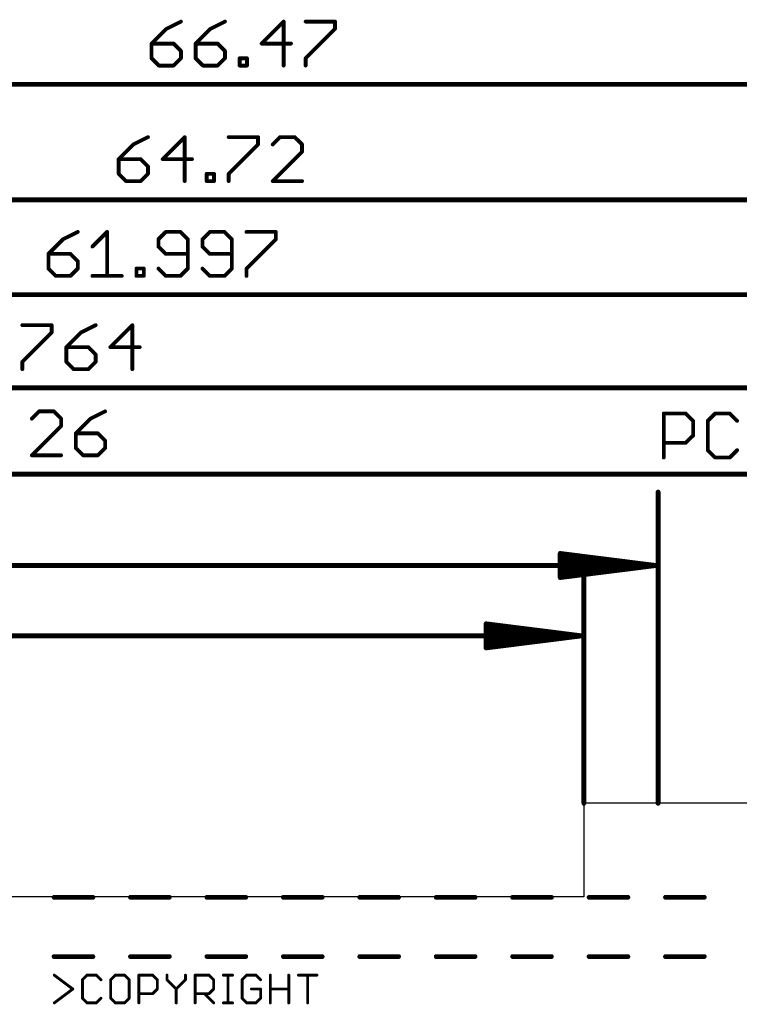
# Model space of a CAD drawing. Extents: x 85.1 to 160.2, y -5 to 84.1.
# Tile 4 of 5: x 117.7 to 136.8, y 55.2 to 81.3. Entities that reach past the tile are written whole.
import ezdxf

# ---------------------------------------------------------------- set-up
doc = ezdxf.new("R2010")
doc.units = 0
for name, color, linetype in [('20', 7, 'CONTINUOUS'), ('25', 253, 'CONTINUOUS'), ('48', 253, 'CONTINUOUS')]:
    doc.layers.add(name, color=color, linetype=linetype)

msp = doc.modelspace()

# ---------------------------------------------------------------- linework, layer by layer
at = {"layer": '20'}
for p, q in [((155.64, 60.5), (132.67, 60.5)), ((132.67, 60.5), (132.67, 58.017)), ((132.67, 58.017), (99.67, 58.017))]:
    msp.add_line(p, q, dxfattribs=at)
at = {"layer": '25', "const_width": 0.0381}
for points in [[(118.6108, 55.9466, 1), (118.5879, 55.9161)], [(119.3668, 55.8085, 1), (119.3287, 55.8085)], [(119.3343, 55.8219, 1), (119.3612, 55.795)], [(119.4706, 55.9504, 1), (119.4706, 55.9123)], [(119.4841, 55.9179, 1), (119.4572, 55.9448)], [(119.7298, 55.9448, 1), (119.7029, 55.9179)], [(119.7164, 55.9123, 1), (119.7164, 55.9504)], [(119.8258, 55.795, 1), (119.8527, 55.8219)], [(120.1152, 55.8085, 1), (120.0771, 55.8085)], [(120.0827, 55.8219, 1), (120.1097, 55.795)], [(120.2191, 55.9504, 1), (120.2191, 55.9123)], [(120.2325, 55.9179, 1), (120.2056, 55.9448)], [(120.4783, 55.9448, 1), (120.4513, 55.9179)], [(120.4648, 55.9123, 1), (120.4648, 55.9504)], [(120.6067, 55.8085, 1), (120.5686, 55.8085)], [(120.5742, 55.795, 1), (120.6011, 55.8219)], [(120.8446, 55.9504, 1), (120.8446, 55.9123)], [(120.8636, 55.9313, 1), (120.8255, 55.9313)], [(121.2267, 55.9448, 1), (121.1997, 55.9179)], [(121.2132, 55.9123, 1), (121.2132, 55.9504)], [(121.3551, 55.8085, 1), (121.317, 55.8085)], [(121.3226, 55.795, 1), (121.3496, 55.8219)], [(121.6065, 55.8219, 1), (121.5795, 55.795)], [(121.6121, 55.9313, 1), (121.574, 55.9313)], [(121.574, 55.8085, 1), (121.6121, 55.8085)], [(122.1035, 55.9313, 1), (122.0654, 55.9313)], [(122.0654, 55.8085, 1), (122.1035, 55.8085)], [(122.098, 55.795, 1), (122.071, 55.8219)], [(122.3414, 55.9504, 1), (122.3414, 55.9123)], [(122.3605, 55.9313, 1), (122.3224, 55.9313)], [(122.7235, 55.9448, 1), (122.6966, 55.9179)], [(122.71, 55.9123, 1), (122.71, 55.9504)], [(122.852, 55.8085, 1), (122.8139, 55.8085)], [(122.8194, 55.795, 1), (122.8464, 55.8219)], [(123.0898, 55.9504, 1), (123.0898, 55.9123)], [(123.2318, 55.9313, 1), (123.1937, 55.9313)], [(123.3356, 55.9123, 1), (123.3356, 55.9504)], [(123.6078, 55.8085, 1), (123.5697, 55.8085)], [(123.5753, 55.8219, 1), (123.6023, 55.795)], [(123.7117, 55.9504, 1), (123.7117, 55.9123)], [(123.7251, 55.9179, 1), (123.6982, 55.9448)], [(123.9709, 55.9448, 1), (123.9439, 55.9179)], [(123.9574, 55.9123, 1), (123.9574, 55.9504)], [(124.0668, 55.795, 1), (124.0937, 55.8219)], [(124.3563, 55.9313, 1), (124.3182, 55.9313)], [(124.8477, 55.9313, 1), (124.8096, 55.9313)], [(125.0856, 55.9504, 1), (125.0856, 55.9123)], [(125.3504, 55.9313, 1), (125.3123, 55.9313)], [(125.5771, 55.9123, 1), (125.5771, 55.9504)], [(119.1023, 55.5475, 1), (119.0794, 55.578)], [(119.0794, 55.5475, 1), (119.1023, 55.578)], [(121.317, 55.5627, 1), (121.3551, 55.5627)], [(121.3496, 55.5492, 1), (121.3226, 55.5762)], [(121.8253, 55.5762, 1), (121.8522, 55.5492)], [(121.8578, 55.5627, 1), (121.8197, 55.5627)], [(121.8253, 55.5492, 1), (121.8522, 55.5762)], [(122.8139, 55.5627, 1), (122.852, 55.5627)], [(122.8464, 55.5492, 1), (122.8194, 55.5762)], [(123.8345, 55.5818, 1), (123.8345, 55.5437)], [(124.0993, 55.5627, 1), (124.0612, 55.5627)], [(124.0803, 55.5437, 1), (124.0803, 55.5818)], [(124.3372, 55.5818, 1), (124.3372, 55.5437)], [(124.8287, 55.5437, 1), (124.8287, 55.5818)], [(118.5879, 55.2093, 1), (118.6108, 55.1789)], [(119.3612, 55.3304, 1), (119.3343, 55.3035)], [(119.3287, 55.317, 1), (119.3668, 55.317)], [(119.4706, 55.2132, 1), (119.4706, 55.1751)], [(119.4572, 55.1806, 1), (119.4841, 55.2076)], [(119.7029, 55.2076, 1), (119.7298, 55.1806)], [(119.7164, 55.1751, 1), (119.7164, 55.2132)], [(119.8527, 55.3035, 1), (119.8258, 55.3304)], [(120.1097, 55.3304, 1), (120.0827, 55.3035)], [(120.0771, 55.317, 1), (120.1152, 55.317)], [(120.2191, 55.2132, 1), (120.2191, 55.1751)], [(120.2056, 55.1806, 1), (120.2325, 55.2076)], [(120.4513, 55.2076, 1), (120.4783, 55.1806)], [(120.4648, 55.1751, 1), (120.4648, 55.2132)], [(120.5686, 55.317, 1), (120.6067, 55.317)], [(120.6011, 55.3035, 1), (120.5742, 55.3304)], [(120.8446, 55.4589, 1), (120.8446, 55.4208)], [(121.1997, 55.4533, 1), (121.2267, 55.4264)], [(121.2132, 55.4208, 1), (121.2132, 55.4589)], [(122.3414, 55.4589, 1), (122.3414, 55.4208)], [(122.6006, 55.4533, 1), (122.5737, 55.4264)], [(122.6966, 55.4533, 1), (122.7235, 55.4264)], [(122.71, 55.4208, 1), (122.71, 55.4589)], [(122.8194, 55.1806, 1), (122.8464, 55.2076)], [(123.0898, 55.2132, 1), (123.0898, 55.1751)], [(123.3356, 55.1751, 1), (123.3356, 55.2132)], [(123.6023, 55.3304, 1), (123.5753, 55.3035)], [(123.5697, 55.317, 1), (123.6078, 55.317)], [(123.7117, 55.2132, 1), (123.7117, 55.1751)], [(123.6982, 55.1806, 1), (123.7251, 55.2076)], [(123.9439, 55.2076, 1), (123.9709, 55.1806)], [(123.9574, 55.1751, 1), (123.9574, 55.2132)], [(124.0612, 55.317, 1), (124.0993, 55.317)], [(124.0937, 55.3035, 1), (124.0668, 55.3304)], [(120.8255, 55.1941, 1), (120.8636, 55.1941)], [(121.8197, 55.1941, 1), (121.8578, 55.1941)], [(122.3224, 55.1941, 1), (122.3605, 55.1941)], [(123.1937, 55.1941, 1), (123.2318, 55.1941)], [(124.3182, 55.1941, 1), (124.3563, 55.1941)], [(124.8096, 55.1941, 1), (124.8477, 55.1941)], [(125.3123, 55.1941, 1), (125.3504, 55.1941)]]:
    msp.add_lwpolyline(points, format="xyb", dxfattribs=at)
at = {"layer": '25', "const_width": 0.0762}
for points in [[(118.5994, 55.9313), (119.0908, 55.5627)], [(119.4706, 55.9313), (119.3478, 55.8085)], [(119.3478, 55.8085), (119.3478, 55.317)], [(119.7164, 55.9313), (119.4706, 55.9313)], [(119.8393, 55.8085), (119.7164, 55.9313)], [(120.2191, 55.9313), (120.0962, 55.8085)], [(120.0962, 55.8085), (120.0962, 55.317)], [(120.4648, 55.9313), (120.2191, 55.9313)], [(120.5877, 55.8085), (120.4648, 55.9313)], [(120.5877, 55.317), (120.5877, 55.8085)], [(120.8446, 55.1941), (120.8446, 55.9313)], [(120.8446, 55.9313), (121.2132, 55.9313)], [(121.2132, 55.9313), (121.3361, 55.8085)], [(121.3361, 55.8085), (121.3361, 55.5627)], [(121.593, 55.9313), (121.593, 55.8085)], [(121.593, 55.8085), (121.8388, 55.5627)], [(121.8388, 55.5627), (122.0845, 55.8085)], [(122.0845, 55.8085), (122.0845, 55.9313)], [(122.3414, 55.1941), (122.3414, 55.9313)], [(122.3414, 55.9313), (122.71, 55.9313)], [(122.71, 55.9313), (122.8329, 55.8085)], [(122.8329, 55.8085), (122.8329, 55.5627)], [(123.0898, 55.9313), (123.3356, 55.9313)], [(123.2127, 55.1941), (123.2127, 55.9313)], [(123.7117, 55.9313), (123.5888, 55.8085)], [(123.5888, 55.8085), (123.5888, 55.317)], [(123.9574, 55.9313), (123.7117, 55.9313)], [(124.0803, 55.8085), (123.9574, 55.9313)], [(124.3372, 55.1941), (124.3372, 55.9313)], [(124.8287, 55.9313), (124.8287, 55.1941)], [(125.0856, 55.9313), (125.5771, 55.9313)], [(125.3314, 55.1941), (125.3314, 55.9313)], [(119.0908, 55.5627), (118.5994, 55.1941)], [(121.3361, 55.5627), (121.2132, 55.4398)], [(121.8388, 55.5627), (121.8388, 55.1941)], [(122.8329, 55.5627), (122.71, 55.4398)], [(124.0803, 55.5627), (123.8345, 55.5627)], [(124.0803, 55.317), (124.0803, 55.5627)], [(124.3372, 55.5627), (124.8287, 55.5627)], [(119.3478, 55.317), (119.4706, 55.1941)], [(119.4706, 55.1941), (119.7164, 55.1941)], [(119.7164, 55.1941), (119.8393, 55.317)], [(120.0962, 55.317), (120.2191, 55.1941)], [(120.2191, 55.1941), (120.4648, 55.1941)], [(120.4648, 55.1941), (120.5877, 55.317)], [(121.2132, 55.4398), (120.8446, 55.4398)], [(122.71, 55.4398), (122.3414, 55.4398)], [(122.5872, 55.4398), (122.8329, 55.1941)], [(123.0898, 55.1941), (123.3356, 55.1941)], [(123.5888, 55.317), (123.7117, 55.1941)], [(123.7117, 55.1941), (123.9574, 55.1941)], [(123.9574, 55.1941), (124.0803, 55.317)]]:
    msp.add_lwpolyline(points, dxfattribs=at)
at = {"layer": '48'}
for points, const_width in [([(121.9638, 81.2777), (121.574, 81.0828)], 0.1016), ([(123.1332, 81.2777), (122.7434, 81.0828)], 0.1016), ([(124.6924, 81.2777), (124.1077, 80.693)], 0.1016), ([(124.6924, 80.1083), (124.6924, 81.2777)], 0.1016), ([(125.2771, 81.2777), (126.0567, 81.2777)], 0.1016), ([(126.0567, 81.2777), (126.0567, 81.0828)], 0.1016), ([(121.574, 81.0828), (121.1842, 80.693)], 0.1016), ([(122.7434, 81.0828), (122.3536, 80.693)], 0.1016), ([(126.0567, 81.0828), (125.2771, 80.3032)], 0.1016), ([(121.1842, 80.693), (121.1842, 80.3032)], 0.1016), ([(121.7689, 80.693), (121.1842, 80.693)], 0.1016), ([(121.9638, 80.4981), (121.7689, 80.693)], 0.1016), ([(122.3536, 80.693), (122.3536, 80.3032)], 0.1016), ([(122.9383, 80.693), (122.3536, 80.693)], 0.1016), ([(123.1332, 80.4981), (122.9383, 80.693)], 0.1016), ([(124.1077, 80.693), (124.8873, 80.693)], 0.1016), ([(121.1842, 80.3032), (121.3791, 80.1083)], 0.1016), ([(121.7689, 80.1083), (121.9638, 80.3032)], 0.1016), ([(121.9638, 80.3032), (121.9638, 80.4981)], 0.1016), ([(122.3536, 80.3032), (122.5485, 80.1083)], 0.1016), ([(122.9383, 80.1083), (123.1332, 80.3032)], 0.1016), ([(123.1332, 80.3032), (123.1332, 80.4981)], 0.1016), ([(123.523, 80.1083), (123.523, 80.3032)], 0.1016), ([(123.523, 80.3032), (123.7179, 80.3032)], 0.1016), ([(123.7179, 80.3032), (123.7179, 80.1083)], 0.1016), ([(125.2771, 80.3032), (125.2771, 80.1083)], 0.1016), ([(121.3791, 80.1083), (121.7689, 80.1083)], 0.1016), ([(122.5485, 80.1083), (122.9383, 80.1083)], 0.1016), ([(123.7179, 80.1083), (123.523, 80.1083)], 0.1016), ([(90.235, 79.61), (156.575, 79.61)], 0.13), ([(121.0888, 78.2077), (120.699, 78.0128)], 0.1016), ([(122.0633, 78.2077), (121.4786, 77.623)], 0.1016), ([(122.0633, 77.0383), (122.0633, 78.2077)], 0.1016), ([(123.2327, 78.2077), (124.0123, 78.2077)], 0.1016), ([(124.0123, 78.2077), (124.0123, 78.0128)], 0.1016), ([(124.597, 78.2077), (124.4021, 78.0128)], 0.1016), ([(124.9868, 78.2077), (124.597, 78.2077)], 0.1016), ([(125.1817, 78.0128), (124.9868, 78.2077)], 0.1016), ([(120.699, 78.0128), (120.3092, 77.623)], 0.1016), ([(124.0123, 78.0128), (123.2327, 77.2332)], 0.1016), ([(125.1817, 77.8179), (125.1817, 78.0128)], 0.1016), ([(124.4021, 77.0383), (125.1817, 77.8179)], 0.1016), ([(120.3092, 77.623), (120.3092, 77.2332)], 0.1016), ([(120.8939, 77.623), (120.3092, 77.623)], 0.1016), ([(121.0888, 77.4281), (120.8939, 77.623)], 0.1016), ([(121.0888, 77.2332), (121.0888, 77.4281)], 0.1016), ([(121.4786, 77.623), (122.2582, 77.623)], 0.1016), ([(120.3092, 77.2332), (120.5041, 77.0383)], 0.1016), ([(120.8939, 77.0383), (121.0888, 77.2332)], 0.1016), ([(122.648, 77.0383), (122.648, 77.2332)], 0.1016), ([(122.648, 77.2332), (122.8429, 77.2332)], 0.1016), ([(122.8429, 77.2332), (122.8429, 77.0383)], 0.1016), ([(123.2327, 77.2332), (123.2327, 77.0383)], 0.1016), ([(120.5041, 77.0383), (120.8939, 77.0383)], 0.1016), ([(122.8429, 77.0383), (122.648, 77.0383)], 0.1016), ([(125.1817, 77.0383), (124.4021, 77.0383)], 0.1016), ([(90.235, 76.54), (154.825, 76.54)], 0.13), ([(119.223, 75.6877), (118.8332, 75.4928)], 0.1016), ([(119.6128, 75.2979), (120.0025, 75.6877)], 0.1016), ([(120.0025, 75.6877), (120.0025, 74.5183)], 0.1016), ([(121.5617, 75.6877), (121.3668, 75.4928)], 0.1016), ([(121.9515, 75.6877), (121.5617, 75.6877)], 0.1016), ([(122.1464, 75.4928), (121.9515, 75.6877)], 0.1016), ([(122.7311, 75.6877), (122.5362, 75.4928)], 0.1016), ([(123.1209, 75.6877), (122.7311, 75.6877)], 0.1016), ([(123.3158, 75.4928), (123.1209, 75.6877)], 0.1016), ([(123.7056, 75.6877), (124.4852, 75.6877)], 0.1016), ([(124.4852, 75.6877), (124.4852, 75.4928)], 0.1016), ([(118.8332, 75.4928), (118.4434, 75.103)], 0.1016), ([(121.3668, 75.4928), (121.3668, 75.2979)], 0.1016), ([(122.1464, 74.7132), (122.1464, 75.4928)], 0.1016), ([(122.5362, 75.4928), (122.5362, 75.2979)], 0.1016), ([(123.3158, 74.7132), (123.3158, 75.4928)], 0.1016), ([(124.4852, 75.4928), (123.7056, 74.7132)], 0.1016), ([(118.4434, 75.103), (118.4434, 74.7132)], 0.1016), ([(119.0281, 75.103), (118.4434, 75.103)], 0.1016), ([(119.223, 74.9081), (119.0281, 75.103)], 0.1016), ([(121.3668, 75.2979), (121.5617, 75.103)], 0.1016), ([(121.5617, 75.103), (122.1464, 75.103)], 0.1016), ([(122.5362, 75.2979), (122.7311, 75.103)], 0.1016), ([(122.7311, 75.103), (123.3158, 75.103)], 0.1016), ([(119.223, 74.7132), (119.223, 74.9081)], 0.1016), ([(118.4434, 74.7132), (118.6382, 74.5183)], 0.1016), ([(119.0281, 74.5183), (119.223, 74.7132)], 0.1016), ([(120.7821, 74.5183), (120.7821, 74.7132)], 0.1016), ([(120.7821, 74.7132), (120.977, 74.7132)], 0.1016), ([(120.977, 74.7132), (120.977, 74.5183)], 0.1016), ([(121.3668, 74.7132), (121.5617, 74.5183)], 0.1016), ([(121.9515, 74.5183), (122.1464, 74.7132)], 0.1016), ([(122.5362, 74.7132), (122.7311, 74.5183)], 0.1016), ([(123.1209, 74.5183), (123.3158, 74.7132)], 0.1016), ([(123.7056, 74.7132), (123.7056, 74.5183)], 0.1016), ([(118.6382, 74.5183), (119.0281, 74.5183)], 0.1016), ([(119.6128, 74.5183), (120.3923, 74.5183)], 0.1016), ([(120.977, 74.5183), (120.7821, 74.5183)], 0.1016), ([(121.5617, 74.5183), (121.9515, 74.5183)], 0.1016), ([(122.7311, 74.5183), (123.1209, 74.5183)], 0.1016), ([(90.235, 74.02), (152.102, 74.02)], 0.13), ([(117.7503, 73.2077), (118.5299, 73.2077)], 0.1016), ([(118.5299, 73.0128), (117.7503, 72.2332)], 0.1016), ([(118.5299, 73.2077), (118.5299, 73.0128)], 0.1016), ([(119.3095, 73.0128), (118.9197, 72.623)], 0.1016), ([(119.6993, 73.2077), (119.3095, 73.0128)], 0.1016), ([(120.6738, 73.2077), (120.0891, 72.623)], 0.1016), ([(120.6738, 72.0383), (120.6738, 73.2077)], 0.1016), ([(118.9197, 72.623), (118.9197, 72.2332)], 0.1016), ([(119.5044, 72.623), (118.9197, 72.623)], 0.1016), ([(119.6993, 72.4281), (119.5044, 72.623)], 0.1016), ([(120.0891, 72.623), (120.8687, 72.623)], 0.1016), ([(117.7503, 72.2332), (117.7503, 72.0383)], 0.1016), ([(118.9197, 72.2332), (119.1146, 72.0383)], 0.1016), ([(119.5044, 72.0383), (119.6993, 72.2332)], 0.1016), ([(119.6993, 72.2332), (119.6993, 72.4281)], 0.1016), ([(119.1146, 72.0383), (119.5044, 72.0383)], 0.1016), ([(90.235, 71.54), (144.869, 71.54)], 0.13), ([(118.1956, 70.9177), (118.0007, 70.7228)], 0.1016), ([(118.5854, 70.9177), (118.1956, 70.9177)], 0.1016), ([(118.7803, 70.7228), (118.5854, 70.9177)], 0.1016), ([(119.9497, 70.9177), (119.5599, 70.7228)], 0.1016), ([(118.7803, 70.5279), (118.7803, 70.7228)], 0.1016), ([(119.5599, 70.7228), (119.1701, 70.333)], 0.1016), ([(134.7908, 69.6908), (134.7908, 70.8602)], 0.1016), ([(134.7908, 70.8602), (135.3755, 70.8602)], 0.1016), ([(135.3755, 70.8602), (135.5704, 70.6653)], 0.1016), ([(135.5704, 70.6653), (135.5704, 70.2755)], 0.1016), ([(136.1551, 70.8602), (135.9602, 70.6653)], 0.1016), ([(135.9602, 70.6653), (135.9602, 69.8857)], 0.1016), ([(136.5449, 70.8602), (136.1551, 70.8602)], 0.1016), ([(136.7398, 70.6653), (136.5449, 70.8602)], 0.1016), ([(118.0007, 69.7483), (118.7803, 70.5279)], 0.1016), ([(119.1701, 70.333), (119.1701, 69.9432)], 0.1016), ([(119.7548, 70.333), (119.1701, 70.333)], 0.1016), ([(119.9497, 70.1381), (119.7548, 70.333)], 0.1016), ([(119.9497, 69.9432), (119.9497, 70.1381)], 0.1016), ([(135.5704, 70.2755), (135.3755, 70.0806)], 0.1016), ([(119.1701, 69.9432), (119.365, 69.7483)], 0.1016), ([(119.7548, 69.7483), (119.9497, 69.9432)], 0.1016), ([(135.3755, 70.0806), (134.7908, 70.0806)], 0.1016), ([(135.9602, 69.8857), (136.1551, 69.6908)], 0.1016), ([(136.5449, 69.6908), (136.7398, 69.8857)], 0.1016), ([(118.7803, 69.7483), (118.0007, 69.7483)], 0.1016), ([(119.365, 69.7483), (119.7548, 69.7483)], 0.1016), ([(136.1551, 69.6908), (136.5449, 69.6908)], 0.1016), ([(90.235, 69.25), (143.031, 69.25)], 0.13), ([(134.64, 60.5), (134.64, 68.77)], 0.13), ([(134.575, 66.82), (132.04, 67.1392)], 0.13), ([(132.04, 67.1392), (132.04, 66.5008)], 0.13), ([(134.575, 66.82), (132.04, 67.08)], 0.13), ([(134.575, 66.82), (132.04, 66.95)], 0.13), ([(90.235, 66.82), (134.575, 66.82)], 0.13), ([(132.04, 66.5008), (134.575, 66.82)], 0.13), ([(132.04, 66.69), (134.575, 66.82)], 0.13), ([(132.04, 66.56), (134.575, 66.82)], 0.13), ([(132.67, 60.5), (132.67, 66.9)], 0.13), ([(132.605, 64.95), (130.07, 65.2692)], 0.13), ([(130.07, 65.2692), (130.07, 64.6308)], 0.13), ([(132.605, 64.95), (130.07, 65.21)], 0.13), ([(90.235, 64.95), (132.605, 64.95)], 0.13), ([(132.605, 64.95), (130.07, 65.08)], 0.13), ([(130.07, 64.6308), (132.605, 64.95)], 0.13), ([(130.07, 64.82), (132.605, 64.95)], 0.13), ([(130.07, 64.69), (132.605, 64.95)], 0.13), ([(118.5942, 58), (119.6245, 58)], 0.127), ([(120.6245, 58), (121.6549, 58)], 0.127), ([(122.6549, 58), (123.6852, 58)], 0.127), ([(124.6852, 58), (125.7155, 58)], 0.127), ([(126.7155, 58), (127.7458, 58)], 0.127), ([(128.7458, 58), (129.7761, 58)], 0.127), ([(130.7761, 58), (131.8064, 58)], 0.127), ([(132.8064, 58), (133.8367, 58)], 0.127), ([(134.8367, 58), (135.867, 58)], 0.127), ([(118.5942, 56.425), (119.6245, 56.425)], 0.127), ([(120.6245, 56.425), (121.6549, 56.425)], 0.127), ([(122.6549, 56.425), (123.6852, 56.425)], 0.127), ([(124.6852, 56.425), (125.7155, 56.425)], 0.127), ([(126.7155, 56.425), (127.7458, 56.425)], 0.127), ([(128.7458, 56.425), (129.7761, 56.425)], 0.127), ([(130.7761, 56.425), (131.8064, 56.425)], 0.127), ([(132.8064, 56.425), (133.8367, 56.425)], 0.127), ([(134.8367, 56.425), (135.867, 56.425)], 0.127)]:
    msp.add_lwpolyline(points, dxfattribs=dict(at, const_width=const_width))
for points, const_width in [([(121.9751, 81.255, 1), (121.9524, 81.3004)], 0.0508), ([(123.1445, 81.255, 1), (123.1218, 81.3004)], 0.0508), ([(124.7178, 81.2777, 1), (124.667, 81.2777)], 0.0508), ([(124.7103, 81.2597, 1), (124.6744, 81.2957)], 0.0508), ([(125.2771, 81.3031, 1), (125.2771, 81.2523)], 0.0508), ([(126.0821, 81.2777, 1), (126.0312, 81.2777)], 0.0508), ([(126.0567, 81.2523, 1), (126.0567, 81.3031)], 0.0508), ([(121.5626, 81.1055, 1), (121.5853, 81.0601)], 0.0508), ([(121.5919, 81.0648, 1), (121.556, 81.1008)], 0.0508), ([(122.732, 81.1055, 1), (122.7547, 81.0601)], 0.0508), ([(122.7613, 81.0648, 1), (122.7254, 81.1008)], 0.0508), ([(126.0312, 81.0828, 1), (126.0821, 81.0828)], 0.0508), ([(126.0746, 81.0648, 1), (126.0387, 81.1008)], 0.0508), ([(121.1662, 80.711, 1), (121.2021, 80.675)], 0.0508), ([(121.2096, 80.693, 1), (121.1588, 80.693)], 0.0508), ([(121.1842, 80.7184, 1), (121.1842, 80.6676)], 0.0508), ([(121.7868, 80.711, 1), (121.7509, 80.675)], 0.0508), ([(121.7689, 80.6676, 1), (121.7689, 80.7184)], 0.0508), ([(122.3356, 80.711, 1), (122.3715, 80.675)], 0.0508), ([(122.379, 80.693, 1), (122.3282, 80.693)], 0.0508), ([(122.3536, 80.7184, 1), (122.3536, 80.6676)], 0.0508), ([(122.9562, 80.711, 1), (122.9203, 80.675)], 0.0508), ([(122.9383, 80.6676, 1), (122.9383, 80.7184)], 0.0508), ([(124.0897, 80.711, 1), (124.1256, 80.675)], 0.0508), ([(124.1077, 80.7184, 1), (124.1077, 80.6676)], 0.0508), ([(124.8873, 80.6676, 1), (124.8873, 80.7184)], 0.0508), ([(121.2021, 80.3212, 1), (121.1662, 80.2852)], 0.0508), ([(121.9892, 80.4981, 1), (121.9384, 80.4981)], 0.0508), ([(121.9458, 80.4801, 1), (121.9817, 80.5161)], 0.0508), ([(121.9817, 80.2852, 1), (121.9458, 80.3212)], 0.0508), ([(122.3715, 80.3212, 1), (122.3356, 80.2852)], 0.0508), ([(123.1586, 80.4981, 1), (123.1078, 80.4981)], 0.0508), ([(123.1152, 80.4801, 1), (123.1511, 80.5161)], 0.0508), ([(123.1511, 80.2852, 1), (123.1152, 80.3212)], 0.0508), ([(123.5484, 80.3032, 1), (123.4976, 80.3032)], 0.0508), ([(123.523, 80.3286, 1), (123.523, 80.2778)], 0.0508), ([(123.7433, 80.3032, 1), (123.6925, 80.3032)], 0.0508), ([(123.7179, 80.2778, 1), (123.7179, 80.3286)], 0.0508), ([(125.3025, 80.3032, 1), (125.2517, 80.3032)], 0.0508), ([(121.1588, 80.3032, 1), (121.2096, 80.3032)], 0.0508), ([(121.3791, 80.1337, 1), (121.3791, 80.0829)], 0.0508), ([(121.3611, 80.0903, 1), (121.397, 80.1263)], 0.0508), ([(121.7509, 80.1263, 1), (121.7868, 80.0903)], 0.0508), ([(121.7689, 80.0829, 1), (121.7689, 80.1337)], 0.0508), ([(121.9384, 80.3032, 1), (121.9892, 80.3032)], 0.0508), ([(122.3282, 80.3032, 1), (122.379, 80.3032)], 0.0508), ([(122.5485, 80.1337, 1), (122.5485, 80.0829)], 0.0508), ([(122.5305, 80.0903, 1), (122.5664, 80.1263)], 0.0508), ([(122.9203, 80.1263, 1), (122.9562, 80.0903)], 0.0508), ([(122.9383, 80.0829, 1), (122.9383, 80.1337)], 0.0508), ([(123.1078, 80.3032, 1), (123.1586, 80.3032)], 0.0508), ([(123.523, 80.1337, 1), (123.523, 80.0829)], 0.0508), ([(123.4976, 80.1083, 1), (123.5484, 80.1083)], 0.0508), ([(123.6925, 80.1083, 1), (123.7433, 80.1083)], 0.0508), ([(123.7179, 80.0829, 1), (123.7179, 80.1337)], 0.0508), ([(124.667, 80.1083, 1), (124.7178, 80.1083)], 0.0508), ([(125.2591, 80.3212, 1), (125.295, 80.2852)], 0.0508), ([(125.2517, 80.1083, 1), (125.3025, 80.1083)], 0.0508), ([(121.1001, 78.185, 1), (121.0774, 78.2304)], 0.0508), ([(122.0887, 78.2077, 1), (122.0379, 78.2077)], 0.0508), ([(122.0812, 78.1897, 1), (122.0453, 78.2257)], 0.0508), ([(123.2327, 78.2331, 1), (123.2327, 78.1823)], 0.0508), ([(124.0377, 78.2077, 1), (123.9869, 78.2077)], 0.0508), ([(124.0123, 78.1823, 1), (124.0123, 78.2331)], 0.0508), ([(124.597, 78.2331, 1), (124.597, 78.1823)], 0.0508), ([(124.6149, 78.1897, 1), (124.579, 78.2257)], 0.0508), ([(125.0047, 78.2257, 1), (124.9688, 78.1897)], 0.0508), ([(124.9868, 78.1823, 1), (124.9868, 78.2331)], 0.0508), ([(120.6876, 78.0355, 1), (120.7103, 77.9901)], 0.0508), ([(120.7169, 77.9948, 1), (120.681, 78.0308)], 0.0508), ([(123.9869, 78.0128, 1), (124.0377, 78.0128)], 0.0508), ([(124.0302, 77.9948, 1), (123.9943, 78.0308)], 0.0508), ([(124.3841, 78.0308, 1), (124.42, 77.9948)], 0.0508), ([(125.2071, 78.0128, 1), (125.1562, 78.0128)], 0.0508), ([(125.1637, 77.9948, 1), (125.1996, 78.0308)], 0.0508), ([(125.1562, 77.8179, 1), (125.2071, 77.8179)], 0.0508), ([(125.1996, 77.7999, 1), (125.1637, 77.8359)], 0.0508), ([(120.2912, 77.641, 1), (120.3271, 77.605)], 0.0508), ([(120.3346, 77.623, 1), (120.2838, 77.623)], 0.0508), ([(120.3092, 77.6484, 1), (120.3092, 77.5976)], 0.0508), ([(120.9118, 77.641, 1), (120.8759, 77.605)], 0.0508), ([(120.8939, 77.5976, 1), (120.8939, 77.6484)], 0.0508), ([(121.1142, 77.4281, 1), (121.0634, 77.4281)], 0.0508), ([(121.0708, 77.4101, 1), (121.1067, 77.4461)], 0.0508), ([(121.4606, 77.641, 1), (121.4965, 77.605)], 0.0508), ([(121.4786, 77.6484, 1), (121.4786, 77.5976)], 0.0508), ([(122.2582, 77.5976, 1), (122.2582, 77.6484)], 0.0508), ([(120.3271, 77.2512, 1), (120.2912, 77.2152)], 0.0508), ([(120.2838, 77.2332, 1), (120.3346, 77.2332)], 0.0508), ([(121.0634, 77.2332, 1), (121.1142, 77.2332)], 0.0508), ([(121.1067, 77.2152, 1), (121.0708, 77.2512)], 0.0508), ([(122.6734, 77.2332, 1), (122.6226, 77.2332)], 0.0508), ([(122.648, 77.2586, 1), (122.648, 77.2078)], 0.0508), ([(122.8683, 77.2332, 1), (122.8175, 77.2332)], 0.0508), ([(122.8429, 77.2078, 1), (122.8429, 77.2586)], 0.0508), ([(123.2147, 77.2512, 1), (123.2506, 77.2152)], 0.0508), ([(123.2581, 77.2332, 1), (123.2073, 77.2332)], 0.0508), ([(120.5041, 77.0637, 1), (120.5041, 77.0129)], 0.0508), ([(120.4861, 77.0203, 1), (120.522, 77.0563)], 0.0508), ([(120.8759, 77.0563, 1), (120.9118, 77.0203)], 0.0508), ([(120.8939, 77.0129, 1), (120.8939, 77.0637)], 0.0508), ([(122.0379, 77.0383, 1), (122.0887, 77.0383)], 0.0508), ([(122.648, 77.0637, 1), (122.648, 77.0129)], 0.0508), ([(122.6226, 77.0383, 1), (122.6734, 77.0383)], 0.0508), ([(122.8175, 77.0383, 1), (122.8683, 77.0383)], 0.0508), ([(122.8429, 77.0129, 1), (122.8429, 77.0637)], 0.0508), ([(123.2073, 77.0383, 1), (123.2581, 77.0383)], 0.0508), ([(124.3841, 77.0563, 1), (124.42, 77.0203)], 0.0508), ([(124.4021, 77.0637, 1), (124.4021, 77.0129)], 0.0508), ([(125.1817, 77.0129, 1), (125.1817, 77.0637)], 0.0508), ([(119.2343, 75.665, 1), (119.2116, 75.7104)], 0.0508), ([(120.0279, 75.6877, 1), (119.9771, 75.6877)], 0.0508), ([(120.0205, 75.6697, 1), (119.9846, 75.7057)], 0.0508), ([(121.5617, 75.7131, 1), (121.5617, 75.6623)], 0.0508), ([(121.5797, 75.6697, 1), (121.5438, 75.7057)], 0.0508), ([(121.9695, 75.7057, 1), (121.9336, 75.6697)], 0.0508), ([(121.9515, 75.6623, 1), (121.9515, 75.7131)], 0.0508), ([(122.7311, 75.7131, 1), (122.7311, 75.6623)], 0.0508), ([(122.7491, 75.6697, 1), (122.7132, 75.7057)], 0.0508), ([(123.1389, 75.7057, 1), (123.103, 75.6697)], 0.0508), ([(123.1209, 75.6623, 1), (123.1209, 75.7131)], 0.0508), ([(123.7056, 75.7131, 1), (123.7056, 75.6623)], 0.0508), ([(124.5106, 75.6877, 1), (124.4598, 75.6877)], 0.0508), ([(124.4852, 75.6623, 1), (124.4852, 75.7131)], 0.0508), ([(118.8218, 75.5155, 1), (118.8445, 75.4701)], 0.0508), ([(118.8511, 75.4748, 1), (118.8152, 75.5108)], 0.0508), ([(121.3922, 75.4928, 1), (121.3414, 75.4928)], 0.0508), ([(121.3489, 75.5108, 1), (121.3848, 75.4748)], 0.0508), ([(122.1718, 75.4928, 1), (122.121, 75.4928)], 0.0508), ([(122.1285, 75.4748, 1), (122.1644, 75.5108)], 0.0508), ([(122.5616, 75.4928, 1), (122.5108, 75.4928)], 0.0508), ([(122.5183, 75.5108, 1), (122.5542, 75.4748)], 0.0508), ([(123.3412, 75.4928, 1), (123.2904, 75.4928)], 0.0508), ([(123.2979, 75.4748, 1), (123.3338, 75.5108)], 0.0508), ([(124.4598, 75.4928, 1), (124.5106, 75.4928)], 0.0508), ([(124.5032, 75.4748, 1), (124.4673, 75.5108)], 0.0508), ([(118.4254, 75.121, 1), (118.4613, 75.085)], 0.0508), ([(118.4688, 75.103, 1), (118.418, 75.103)], 0.0508), ([(118.4434, 75.1284, 1), (118.4434, 75.0776)], 0.0508), ([(119.046, 75.121, 1), (119.0101, 75.085)], 0.0508), ([(119.0281, 75.0776, 1), (119.0281, 75.1284)], 0.0508), ([(119.5948, 75.3159, 1), (119.6307, 75.2799)], 0.0508), ([(121.3848, 75.3159, 1), (121.3489, 75.2799)], 0.0508), ([(121.3414, 75.2979, 1), (121.3922, 75.2979)], 0.0508), ([(121.5617, 75.1284, 1), (121.5617, 75.0776)], 0.0508), ([(121.5438, 75.085, 1), (121.5797, 75.121)], 0.0508), ([(122.1464, 75.0776, 1), (122.1464, 75.1284)], 0.0508), ([(122.5542, 75.3159, 1), (122.5183, 75.2799)], 0.0508), ([(122.5108, 75.2979, 1), (122.5616, 75.2979)], 0.0508), ([(122.7311, 75.1284, 1), (122.7311, 75.0776)], 0.0508), ([(122.7132, 75.085, 1), (122.7491, 75.121)], 0.0508), ([(123.3158, 75.0776, 1), (123.3158, 75.1284)], 0.0508), ([(119.2484, 74.9081, 1), (119.1976, 74.9081)], 0.0508), ([(119.205, 74.8901, 1), (119.2409, 74.9261)], 0.0508), ([(118.4613, 74.7312, 1), (118.4254, 74.6952)], 0.0508), ([(118.418, 74.7132, 1), (118.4688, 74.7132)], 0.0508), ([(119.1976, 74.7132, 1), (119.2484, 74.7132)], 0.0508), ([(119.2409, 74.6952, 1), (119.205, 74.7312)], 0.0508), ([(120.8075, 74.7132, 1), (120.7567, 74.7132)], 0.0508), ([(120.7821, 74.7386, 1), (120.7821, 74.6878)], 0.0508), ([(121.0024, 74.7132, 1), (120.9516, 74.7132)], 0.0508), ([(120.977, 74.6878, 1), (120.977, 74.7386)], 0.0508), ([(121.3848, 74.7312, 1), (121.3489, 74.6952)], 0.0508), ([(122.121, 74.7132, 1), (122.1718, 74.7132)], 0.0508), ([(122.1644, 74.6952, 1), (122.1285, 74.7312)], 0.0508), ([(122.5542, 74.7312, 1), (122.5183, 74.6952)], 0.0508), ([(123.2904, 74.7132, 1), (123.3412, 74.7132)], 0.0508), ([(123.3338, 74.6952, 1), (123.2979, 74.7312)], 0.0508), ([(123.731, 74.7132, 1), (123.6802, 74.7132)], 0.0508), ([(123.6877, 74.7312, 1), (123.7236, 74.6952)], 0.0508), ([(118.6382, 74.5437, 1), (118.6382, 74.4929)], 0.0508), ([(118.6203, 74.5003, 1), (118.6562, 74.5363)], 0.0508), ([(119.0101, 74.5363, 1), (119.046, 74.5003)], 0.0508), ([(119.0281, 74.4929, 1), (119.0281, 74.5437)], 0.0508), ([(119.6128, 74.5437, 1), (119.6128, 74.4929)], 0.0508), ([(119.9771, 74.5183, 1), (120.0279, 74.5183)], 0.0508), ([(120.3923, 74.4929, 1), (120.3923, 74.5437)], 0.0508), ([(120.7821, 74.5437, 1), (120.7821, 74.4929)], 0.0508), ([(120.7567, 74.5183, 1), (120.8075, 74.5183)], 0.0508), ([(120.9516, 74.5183, 1), (121.0024, 74.5183)], 0.0508), ([(120.977, 74.4929, 1), (120.977, 74.5437)], 0.0508), ([(121.5617, 74.5437, 1), (121.5617, 74.4929)], 0.0508), ([(121.5438, 74.5003, 1), (121.5797, 74.5363)], 0.0508), ([(121.9336, 74.5363, 1), (121.9695, 74.5003)], 0.0508), ([(121.9515, 74.4929, 1), (121.9515, 74.5437)], 0.0508), ([(122.7311, 74.5437, 1), (122.7311, 74.4929)], 0.0508), ([(122.7132, 74.5003, 1), (122.7491, 74.5363)], 0.0508), ([(123.103, 74.5363, 1), (123.1389, 74.5003)], 0.0508), ([(123.1209, 74.4929, 1), (123.1209, 74.5437)], 0.0508), ([(123.6802, 74.5183, 1), (123.731, 74.5183)], 0.0508), ([(117.7503, 73.2331, 1), (117.7503, 73.1823)], 0.0508), ([(118.5553, 73.2077, 1), (118.5045, 73.2077)], 0.0508), ([(118.5045, 73.0128, 1), (118.5553, 73.0128)], 0.0508), ([(118.5479, 72.9948, 1), (118.512, 73.0308)], 0.0508), ([(118.5299, 73.1823, 1), (118.5299, 73.2331)], 0.0508), ([(119.2982, 73.0355, 1), (119.3209, 72.9901)], 0.0508), ([(119.3275, 72.9948, 1), (119.2916, 73.0308)], 0.0508), ([(119.7107, 73.185, 1), (119.688, 73.2304)], 0.0508), ([(120.6992, 73.2077, 1), (120.6484, 73.2077)], 0.0508), ([(120.6918, 73.1897, 1), (120.6559, 73.2257)], 0.0508), ([(118.9451, 72.623, 1), (118.8943, 72.623)], 0.0508), ([(118.9197, 72.6484, 1), (118.9197, 72.5976)], 0.0508), ([(118.9018, 72.641, 1), (118.9377, 72.605)], 0.0508), ([(119.5224, 72.641, 1), (119.4865, 72.605)], 0.0508), ([(119.5044, 72.5976, 1), (119.5044, 72.6484)], 0.0508), ([(120.0891, 72.6484, 1), (120.0891, 72.5976)], 0.0508), ([(120.0712, 72.641, 1), (120.1071, 72.605)], 0.0508), ([(120.8687, 72.5976, 1), (120.8687, 72.6484)], 0.0508), ([(117.7757, 72.2332, 1), (117.7249, 72.2332)], 0.0508), ([(117.7324, 72.2512, 1), (117.7683, 72.2152)], 0.0508), ([(118.9377, 72.2512, 1), (118.9018, 72.2152)], 0.0508), ([(118.8943, 72.2332, 1), (118.9451, 72.2332)], 0.0508), ([(119.7247, 72.4281, 1), (119.6739, 72.4281)], 0.0508), ([(119.6739, 72.2332, 1), (119.7247, 72.2332)], 0.0508), ([(119.6814, 72.4101, 1), (119.7173, 72.4461)], 0.0508), ([(119.7173, 72.2152, 1), (119.6814, 72.2512)], 0.0508), ([(117.7249, 72.0383, 1), (117.7757, 72.0383)], 0.0508), ([(119.1146, 72.0637, 1), (119.1146, 72.0129)], 0.0508), ([(119.0967, 72.0203, 1), (119.1326, 72.0563)], 0.0508), ([(119.4865, 72.0563, 1), (119.5224, 72.0203)], 0.0508), ([(119.5044, 72.0129, 1), (119.5044, 72.0637)], 0.0508), ([(120.6484, 72.0383, 1), (120.6992, 72.0383)], 0.0508), ([(118.1956, 70.9431, 1), (118.1956, 70.8923)], 0.0508), ([(118.2136, 70.8997, 1), (118.1777, 70.9357)], 0.0508), ([(118.6034, 70.9357, 1), (118.5675, 70.8997)], 0.0508), ([(118.5854, 70.8923, 1), (118.5854, 70.9431)], 0.0508), ([(119.9611, 70.895, 1), (119.9384, 70.9404)], 0.0508), ([(117.9828, 70.7408, 1), (118.0187, 70.7048)], 0.0508), ([(118.8057, 70.7228, 1), (118.7549, 70.7228)], 0.0508), ([(118.7624, 70.7048, 1), (118.7983, 70.7408)], 0.0508), ([(119.5486, 70.7455, 1), (119.5713, 70.7001)], 0.0508), ([(119.5779, 70.7048, 1), (119.542, 70.7408)], 0.0508), ([(134.8162, 70.8602, 1), (134.7654, 70.8602)], 0.0508), ([(134.7908, 70.8856, 1), (134.7908, 70.8348)], 0.0508), ([(135.3935, 70.8782, 1), (135.3575, 70.8422)], 0.0508), ([(135.3755, 70.8348, 1), (135.3755, 70.8856)], 0.0508), ([(135.5958, 70.6653, 1), (135.545, 70.6653)], 0.0508), ([(135.5524, 70.6473, 1), (135.5884, 70.6833)], 0.0508), ([(135.9422, 70.6833, 1), (135.9782, 70.6473)], 0.0508), ([(135.9856, 70.6653, 1), (135.9348, 70.6653)], 0.0508), ([(136.1551, 70.8856, 1), (136.1551, 70.8348)], 0.0508), ([(136.1731, 70.8422, 1), (136.1371, 70.8782)], 0.0508), ([(136.5629, 70.8782, 1), (136.5269, 70.8422)], 0.0508), ([(136.5449, 70.8348, 1), (136.5449, 70.8856)], 0.0508), ([(136.7218, 70.6473, 1), (136.7578, 70.6833)], 0.0508), ([(118.7549, 70.5279, 1), (118.8057, 70.5279)], 0.0508), ([(118.7983, 70.5099, 1), (118.7624, 70.5459)], 0.0508), ([(119.1955, 70.333, 1), (119.1447, 70.333)], 0.0508), ([(119.1701, 70.3584, 1), (119.1701, 70.3076)], 0.0508), ([(119.1522, 70.351, 1), (119.1881, 70.315)], 0.0508), ([(119.7728, 70.351, 1), (119.7369, 70.315)], 0.0508), ([(119.7548, 70.3076, 1), (119.7548, 70.3584)], 0.0508), ([(119.9751, 70.1381, 1), (119.9243, 70.1381)], 0.0508), ([(119.9318, 70.1201, 1), (119.9677, 70.1561)], 0.0508), ([(135.545, 70.2755, 1), (135.5958, 70.2755)], 0.0508), ([(135.5884, 70.2575, 1), (135.5524, 70.2935)], 0.0508), ([(119.1881, 69.9612, 1), (119.1522, 69.9252)], 0.0508), ([(119.1447, 69.9432, 1), (119.1955, 69.9432)], 0.0508), ([(119.9243, 69.9432, 1), (119.9751, 69.9432)], 0.0508), ([(119.9677, 69.9252, 1), (119.9318, 69.9612)], 0.0508), ([(134.7908, 70.106, 1), (134.7908, 70.0552)], 0.0508), ([(135.3575, 70.0986, 1), (135.3935, 70.0626)], 0.0508), ([(135.3755, 70.0552, 1), (135.3755, 70.106)], 0.0508), ([(135.9782, 69.9037, 1), (135.9422, 69.8677)], 0.0508), ([(135.9348, 69.8857, 1), (135.9856, 69.8857)], 0.0508), ([(136.7578, 69.8677, 1), (136.7218, 69.9037)], 0.0508), ([(118.0007, 69.7737, 1), (118.0007, 69.7229)], 0.0508), ([(117.9828, 69.7663, 1), (118.0187, 69.7303)], 0.0508), ([(118.7803, 69.7229, 1), (118.7803, 69.7737)], 0.0508), ([(119.365, 69.7737, 1), (119.365, 69.7229)], 0.0508), ([(119.3471, 69.7303, 1), (119.383, 69.7663)], 0.0508), ([(119.7369, 69.7663, 1), (119.7728, 69.7303)], 0.0508), ([(119.7548, 69.7229, 1), (119.7548, 69.7737)], 0.0508), ([(134.7654, 69.6908, 1), (134.8162, 69.6908)], 0.0508), ([(136.1551, 69.7162, 1), (136.1551, 69.6654)], 0.0508), ([(136.1371, 69.6728, 1), (136.1731, 69.7088)], 0.0508), ([(136.5269, 69.7088, 1), (136.5629, 69.6728)], 0.0508), ([(136.5449, 69.6654, 1), (136.5449, 69.7162)], 0.0508), ([(134.6725, 68.77, 1), (134.6075, 68.77)], 0.065), ([(132.0441, 67.1715, 1), (132.0359, 67.107)], 0.065), ([(132.0725, 67.1392, 1), (132.0075, 67.1392)], 0.065), ([(132.0433, 67.1123, 1), (132.0367, 67.0477)], 0.065), ([(132.0417, 66.9825, 1), (132.0383, 66.9175)], 0.065), ([(132.0383, 66.7225, 1), (132.0417, 66.6575)], 0.065), ([(132.7025, 66.9, 1), (132.6375, 66.9)], 0.065), ([(134.5791, 66.7878, 1), (134.5709, 66.8522)], 0.065), ([(134.5709, 66.7878, 1), (134.5791, 66.8522)], 0.065), ([(134.5783, 66.7877, 1), (134.5717, 66.8523)], 0.065), ([(134.5717, 66.7877, 1), (134.5783, 66.8523)], 0.065), ([(134.5733, 66.7875, 1), (134.5767, 66.8525)], 0.065), ([(134.5767, 66.7875, 1), (134.5733, 66.8525)], 0.065), ([(134.575, 66.7875, 1), (134.575, 66.8525)], 0.065), ([(132.0367, 66.5923, 1), (132.0433, 66.5277)], 0.065), ([(132.0359, 66.533, 1), (132.0441, 66.4685)], 0.065), ([(132.0075, 66.5008, 1), (132.0725, 66.5008)], 0.065), ([(130.0741, 65.3015, 1), (130.0659, 65.237)], 0.065), ([(130.1025, 65.2692, 1), (130.0375, 65.2692)], 0.065), ([(130.0733, 65.2423, 1), (130.0667, 65.1777)], 0.065), ([(130.0717, 65.1125, 1), (130.0683, 65.0475)], 0.065), ([(132.6091, 64.9178, 1), (132.6009, 64.9822)], 0.065), ([(132.6009, 64.9178, 1), (132.6091, 64.9822)], 0.065), ([(132.6083, 64.9177, 1), (132.6017, 64.9823)], 0.065), ([(132.6017, 64.9177, 1), (132.6083, 64.9823)], 0.065), ([(132.6033, 64.9175, 1), (132.6067, 64.9825)], 0.065), ([(132.6067, 64.9175, 1), (132.6033, 64.9825)], 0.065), ([(132.605, 64.9175, 1), (132.605, 64.9825)], 0.065), ([(130.0683, 64.8525, 1), (130.0717, 64.7875)], 0.065), ([(130.0667, 64.7223, 1), (130.0733, 64.6577)], 0.065), ([(130.0659, 64.663, 1), (130.0741, 64.5985)], 0.065), ([(130.0375, 64.6308, 1), (130.1025, 64.6308)], 0.065), ([(132.6375, 60.5, 1), (132.7025, 60.5)], 0.065), ([(134.6075, 60.5, 1), (134.6725, 60.5)], 0.065), ([(118.5942, 58.0318, 1), (118.5942, 57.9682)], 0.0635), ([(119.6245, 57.9682, 1), (119.6245, 58.0318)], 0.0635), ([(120.6245, 58.0318, 1), (120.6245, 57.9682)], 0.0635), ([(121.6549, 57.9682, 1), (121.6549, 58.0318)], 0.0635), ([(122.6549, 58.0318, 1), (122.6549, 57.9682)], 0.0635), ([(123.6852, 57.9682, 1), (123.6852, 58.0318)], 0.0635), ([(124.6852, 58.0318, 1), (124.6852, 57.9682)], 0.0635), ([(125.7155, 57.9682, 1), (125.7155, 58.0318)], 0.0635), ([(126.7155, 58.0318, 1), (126.7155, 57.9682)], 0.0635), ([(127.7458, 57.9682, 1), (127.7458, 58.0318)], 0.0635), ([(128.7458, 58.0318, 1), (128.7458, 57.9682)], 0.0635), ([(129.7761, 57.9682, 1), (129.7761, 58.0318)], 0.0635), ([(130.7761, 58.0318, 1), (130.7761, 57.9682)], 0.0635), ([(131.8064, 57.9682, 1), (131.8064, 58.0318)], 0.0635), ([(132.8064, 58.0318, 1), (132.8064, 57.9682)], 0.0635), ([(133.8367, 57.9682, 1), (133.8367, 58.0318)], 0.0635), ([(134.8367, 58.0318, 1), (134.8367, 57.9682)], 0.0635), ([(135.867, 57.9682, 1), (135.867, 58.0318)], 0.0635), ([(118.5942, 56.4568, 1), (118.5942, 56.3933)], 0.0635), ([(119.6245, 56.3933, 1), (119.6245, 56.4568)], 0.0635), ([(120.6245, 56.4568, 1), (120.6245, 56.3933)], 0.0635), ([(121.6549, 56.3933, 1), (121.6549, 56.4568)], 0.0635), ([(122.6549, 56.4568, 1), (122.6549, 56.3933)], 0.0635), ([(123.6852, 56.3933, 1), (123.6852, 56.4568)], 0.0635), ([(124.6852, 56.4568, 1), (124.6852, 56.3933)], 0.0635), ([(125.7155, 56.3933, 1), (125.7155, 56.4568)], 0.0635), ([(126.7155, 56.4568, 1), (126.7155, 56.3933)], 0.0635), ([(127.7458, 56.3933, 1), (127.7458, 56.4568)], 0.0635), ([(128.7458, 56.4568, 1), (128.7458, 56.3933)], 0.0635), ([(129.7761, 56.3933, 1), (129.7761, 56.4568)], 0.0635), ([(130.7761, 56.4568, 1), (130.7761, 56.3933)], 0.0635), ([(131.8064, 56.3933, 1), (131.8064, 56.4568)], 0.0635), ([(132.8064, 56.4568, 1), (132.8064, 56.3933)], 0.0635), ([(133.8367, 56.3933, 1), (133.8367, 56.4568)], 0.0635), ([(134.8367, 56.4568, 1), (134.8367, 56.3933)], 0.0635), ([(135.867, 56.3933, 1), (135.867, 56.4568)], 0.0635)]:
    msp.add_lwpolyline(points, format="xyb", dxfattribs=dict(at, const_width=const_width))

doc.saveas('drawing.dxf')
